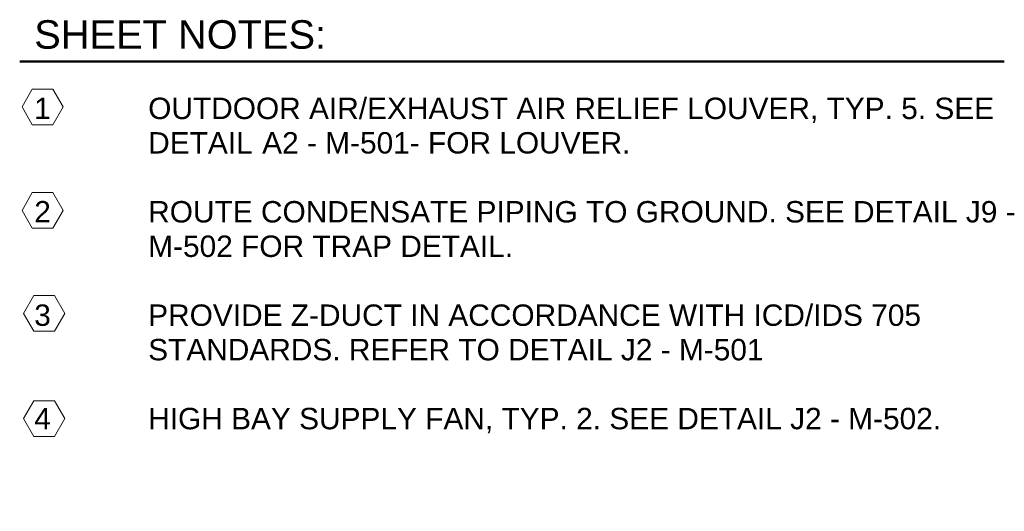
# Model space of a CAD drawing. Header units: inches. Extents: x -177 to 3070, y -211 to 332.
# Tile 3 of 4: x 1389 to 1941, y -211 to 65. Entities that reach past the tile are written whole.
import ezdxf

# ---------------------------------------------------------------- set-up
doc = ezdxf.new("R2010")
doc.units = ezdxf.units.IN
doc.header["$MEASUREMENT"] = 0
for name, color, linetype, lineweight in [('A-DETL-THIN', 151, 'Continuous', 9), ('A-DETL-WIDE', 214, 'Continuous', 60), ('G-ANNO-TEXT', 231, 'Continuous', 9)]:
    doc.layers.add(name, color=color, linetype=linetype, lineweight=lineweight)
doc.styles.add('Arial_2', font='arial.ttf', dxfattribs={"height": 16})
doc.styles.add('Arial_3', font='arial.ttf', dxfattribs={"height": 12})

msp = doc.modelspace()

# ---------------------------------------------------------------- linework, layer by layer
at = {"layer": 'A-DETL-THIN'}
for p, q in [((1395.6, 25.56), (1389.83, 15.56)), ((1407.15, 25.56), (1395.6, 25.56)), ((1412.92, 15.56), (1407.15, 25.56)), ((1389.83, 15.56), (1395.6, 5.56)), ((1407.15, 5.56), (1412.92, 15.56)), ((1395.6, 5.56), (1407.15, 5.56)), ((1395.6, -32.44), (1389.83, -42.44)), ((1407.15, -32.44), (1395.6, -32.44)), ((1412.92, -42.44), (1407.15, -32.44)), ((1389.83, -42.44), (1395.6, -52.44)), ((1407.15, -52.44), (1412.92, -42.44)), ((1395.6, -52.44), (1407.15, -52.44)), ((1396.49, -90.26), (1390.71, -100.26)), ((1408.03, -90.26), (1396.49, -90.26)), ((1413.81, -100.26), (1408.03, -90.26)), ((1390.71, -100.26), (1396.49, -110.26)), ((1408.03, -110.26), (1413.81, -100.26)), ((1396.49, -110.26), (1408.03, -110.26)), ((1396.49, -149.24), (1390.71, -159.24)), ((1408.03, -149.24), (1396.49, -149.24)), ((1413.81, -159.24), (1408.03, -149.24)), ((1390.71, -159.24), (1396.49, -169.24)), ((1408.03, -169.24), (1413.81, -159.24)), ((1396.49, -169.24), (1408.03, -169.24))]:
    msp.add_line(p, q, dxfattribs=at)
at = {"layer": 'A-DETL-WIDE', "lineweight": 50}
msp.add_line((1388.53, 41), (1941.44, 41), dxfattribs=at)

# ---------------------------------------------------------------- texts
at = {"layer": 'G-ANNO-TEXT', "color": 7, "attachment_point": 1}
for s, insert, char_height, width, style in [('SHEET NOTES:', (1396.69, 64.23), 16, 199.172, 'Arial_2'), ('1 ', (1396.69, 20.79), 12, 16.968, 'Arial_3'), ('^I', (1410.69, 20.79), 12, 60.6, 'Arial_3'), ('OUTDOOR AIR/EXHAUST AIR RELIEF LOUVER, TYP. 5. SEE ', (1460.69, 20.79), 12, 587.012, 'Arial_3'), ('^I', (1396.69, 1.45), 12, 77.568, 'Arial_3'), ('DETAIL ', (1460.69, 1.45), 12, 77.164, 'Arial_3'), ('^I', (1524.36, 1.45), 12, 0.404, 'Arial_3'), ('A2 - M-501- FOR LOUVER.', (1524.69, 1.45), 12, 253.712, 'Arial_3'), ('2', (1396.69, -37.21), 12, 11.312, 'Arial_3'), ('^I', (1406.03, -37.21), 12, 66.256, 'Arial_3'), ('ROUTE CONDENSATE PIPING TO GROUND. SEE DETAIL J9 - ', (1460.69, -37.21), 12, 603.576, 'Arial_3'), ('^I', (1396.69, -56.55), 12, 77.568, 'Arial_3'), ('M-502 FOR TRAP DETAIL.', (1460.69, -56.55), 12, 250.884, 'Arial_3'), ('3', (1396.69, -95.21), 12, 11.312, 'Arial_3'), ('^I', (1406.03, -95.21), 12, 66.256, 'Arial_3'), ('PROVIDE Z-DUCT IN ACCORDANCE WITH ICD/IDS 705 ', (1460.69, -95.21), 12, 537.724, 'Arial_3'), ('^I', (1396.69, -114.55), 12, 77.568, 'Arial_3'), ('STANDARDS. REFER TO DETAIL J2 - M-501', (1460.69, -114.55), 12, 423.796, 'Arial_3'), ('4', (1396.69, -153.21), 12, 11.312, 'Arial_3'), ('^I', (1406.03, -153.21), 12, 66.256, 'Arial_3'), ('HIGH BAY SUPPLY FAN, TYP. 2. SEE DETAIL J2 - M-502.', (1460.69, -153.21), 12, 543.784, 'Arial_3'), ('^I', (1396.69, -211.21), 12, 77.568, 'Arial_3')]:
    msp.add_mtext(s, dxfattribs=dict(at, insert=insert, char_height=char_height, width=width, style=style))

doc.saveas('drawing.dxf')
